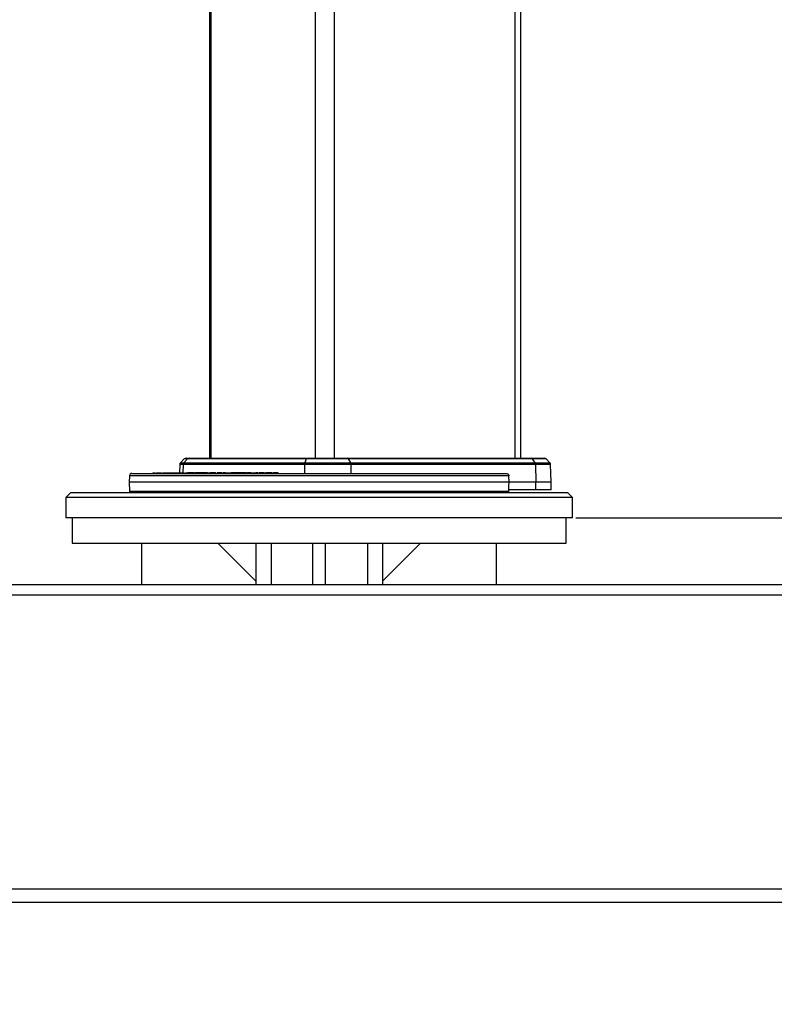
# Model space of a CAD drawing. Header units: millimetres. Extents: x 1591 to 17407, y 888 to 16227.
# Tile 2 of 78: x 3329 to 3925, y 1050 to 1827. Entities that reach past the tile are written whole.
import ezdxf

# ---------------------------------------------------------------- set-up
doc = ezdxf.new("R2010")
doc.units = ezdxf.units.MM
doc.layers.add('COMPONENT_GEOMETRY', color=7, linetype='Continuous')
doc.styles.add('SLDTEXTSTYLE1', font='TXT', dxfattribs={"width": 0.75})
doc.dimstyles.new('SLDDIMSTYLE0', dxfattribs={"dimtxt": 100, "dimasz": 6.604, "dimexe": 0, "dimexo": 0.0625, "dimgap": 25, "dimtad": 0, "dimtih": 1, "dimtoh": 1, "dimdec": 0, "dimlfac": 0.5, "dimrnd": 1e-09, "dimzin": 12, "dimdsep": 46, "dimtxsty": 'SLDTEXTSTYLE1', "dimsah": 1, "dimcen": 0.09, "dimadec": 0, "dimazin": 3, "dimtfac": 1, "dimtdec": 0, "dimtofl": 0, "dimtmove": 0, "dimatfit": 3, "dimfxl": 1, "dimfrac": 2, "dimtolj": 1, "dimtzin": 12, "dimarcsym": 0})

# ---------------------------------------------------------------- blocks, each defined once
blk = doc.blocks.new('_D_3')
at = {"layer": 'COMPONENT_GEOMETRY', "color": 7, "ltscale": 2}
for p, q in [((3713.93, 7249.5), (1732.15, 7249.5)), ((1738.5, 7249.5), (1738.5, 4229)), ((1738.5, 1049.75), (1738.5, 4070.25)), ((2628.56, 1049.75), (1732.15, 1049.75))]:
    blk.add_line(p, q, dxfattribs=at)
for points in [[(1738.5, 7249.5), (1737.49, 7242.89), (1739.52, 7242.89)], [(1738.5, 1049.75), (1739.52, 1056.35), (1737.49, 1056.35)]]:
    blk.add_solid(points, dxfattribs=at)
at = {"layer": 'COMPONENT_GEOMETRY', "color": 7, "ltscale": 2, "insert": (1590.73, 4199.15), "char_height": 100, "attachment_point": 1, "style": 'SLDTEXTSTYLE1'}
blk.add_mtext('3100', dxfattribs=at)
blk = doc.blocks.new('_D_5')
at = {"layer": 'COMPONENT_GEOMETRY', "color": 7, "ltscale": 2}
for p, q in [((3768.31, 1434.05), (4778.62, 1434.05)), ((4772.27, 1434.05), (4772.27, 1321.27)), ((4772.27, 1049.75), (4772.27, 1162.52)), ((4503.15, 1049.75), (4778.62, 1049.75))]:
    blk.add_line(p, q, dxfattribs=at)
for points in [[(4772.27, 1434.05), (4771.25, 1427.44), (4773.28, 1427.44)], [(4772.27, 1049.75), (4773.28, 1056.35), (4771.25, 1056.35)]]:
    blk.add_solid(points, dxfattribs=at)
at = {"layer": 'COMPONENT_GEOMETRY', "color": 7, "ltscale": 2, "insert": (4661.43, 1291.43), "char_height": 100, "attachment_point": 1, "style": 'SLDTEXTSTYLE1'}
blk.add_mtext('192', dxfattribs=at)

msp = doc.modelspace()

# ---------------------------------------------------------------- linework, layer by layer
at = {"color": 7, "linetype": 'Continuous', "lineweight": 25, "ltscale": 2}
for p, q in [((3479.15, 7229.05), (3479.15, 1481.05)), ((3724.96, 1481.05), (3724.96, 7229.05)), ((3459.23, 1480.46), (3456.23, 1477.46)), ((3461.65, 1480.46), (3458.85, 1477.46)), ((3460.64, 1481.05), (3462.96, 1481.05)), ((3555.48, 1480.46), (3461.65, 1480.46)), ((3462.96, 1481.05), (3555.99, 1481.05)), ((3555.48, 1480.46), (3554.39, 1477.46)), ((3588.67, 1480.46), (3555.48, 1480.46)), ((3555.99, 1481.05), (3587.87, 1481.05)), ((3587.87, 1481.05), (3733.05, 1481.05)), ((3588.67, 1480.46), (3590.36, 1477.46)), ((3734.04, 1480.46), (3588.67, 1480.46)), ((3733.05, 1481.05), (3743.47, 1481.05)), ((3736.13, 1477.46), (3734.04, 1480.46)), ((3747.88, 1477.46), (3744.88, 1480.46)), ((3455.64, 1476.11), (3455.41, 1469.55)), ((3554.18, 1476.11), (3458.3, 1476.11)), ((3458.85, 1477.46), (3554.39, 1477.46)), ((3554.18, 1476.11), (3554.09, 1469.05)), ((3590.69, 1476.11), (3554.18, 1476.11)), ((3554.39, 1477.46), (3590.36, 1477.46)), ((3590.36, 1477.46), (3736.13, 1477.46)), ((3590.69, 1476.11), (3590.82, 1469.05)), ((3736.54, 1476.11), (3590.69, 1476.11)), ((3736.54, 1476.11), (3736.89, 1462.05)), ((3748.96, 1462.05), (3748.47, 1476.11)), ((3415.95, 1467.12), (3415.77, 1462.05)), ((3415.77, 1462.05), (3416.02, 1455.01)), ((3715.7, 1462.05), (3415.77, 1462.05)), ((3417.95, 1469.05), (3713.47, 1469.05)), ((3434.04, 1469.61), (3434.04, 1469.05)), ((3434.7, 1469.61), (3434.7, 1469.05)), ((3437.3, 1469.61), (3437.3, 1469.05)), ((3441.93, 1469.61), (3441.93, 1469.05)), ((3448.18, 1469.61), (3448.18, 1469.05)), ((3453.21, 1469.05), (3453.21, 1469.61)), ((3453.21, 1469.55), (3458.87, 1469.55)), ((3458.87, 1469.55), (3458.87, 1469.05)), ((3459.05, 1469.05), (3459.05, 1469.61)), ((3460.1, 1469.55), (3460.1, 1469.05)), ((3461.96, 1469.61), (3461.96, 1469.05)), ((3467.18, 1469.55), (3467.18, 1469.05)), ((3469.18, 1469.55), (3467.18, 1469.55)), ((3469.18, 1469.55), (3469.18, 1469.05)), ((3471.24, 1469.55), (3469.18, 1469.55)), ((3469.31, 1469.55), (3469.31, 1469.61)), ((3471.24, 1469.55), (3471.24, 1469.05)), ((3473.23, 1469.55), (3471.24, 1469.55)), ((3472.32, 1469.55), (3472.32, 1469.61)), ((3473.23, 1469.55), (3473.23, 1469.05)), ((3477.47, 1469.55), (3473.23, 1469.55)), ((3474.71, 1469.61), (3474.71, 1469.05)), ((3478.38, 1469.61), (3478.38, 1469.05)), ((3479.65, 1469.55), (3479.65, 1469.05)), ((3483.82, 1469.55), (3479.65, 1469.55)), ((3481.8, 1469.61), (3481.8, 1469.05)), ((3485.24, 1469.55), (3485.24, 1469.05)), ((3485.47, 1469.55), (3485.47, 1469.05)), ((3486.71, 1469.55), (3485.47, 1469.55)), ((3486.71, 1469.55), (3486.71, 1469.05)), ((3488.9, 1469.55), (3486.71, 1469.55)), ((3489.23, 1469.55), (3489.23, 1469.05)), ((3489.25, 1469.55), (3489.25, 1469.05)), ((3489.62, 1469.55), (3489.62, 1469.05)), ((3491.65, 1469.55), (3491.65, 1469.05)), ((3496.33, 1469.55), (3496.33, 1469.05)), ((3497.87, 1469.55), (3496.33, 1469.55)), ((3497.87, 1469.55), (3497.87, 1469.05)), ((3498.63, 1469.55), (3498.63, 1469.05)), ((3500.84, 1469.55), (3498.63, 1469.55)), ((3499.19, 1469.55), (3499.19, 1469.61)), ((3500.88, 1469.55), (3500.88, 1469.05)), ((3501.03, 1469.55), (3501.03, 1469.05)), ((3502.65, 1469.55), (3501.03, 1469.55)), ((3502.65, 1469.55), (3502.65, 1469.05)), ((3505.13, 1469.55), (3502.65, 1469.55)), ((3505.48, 1469.61), (3505.48, 1469.05)), ((3508.1, 1469.55), (3508.1, 1469.05)), ((3508.1, 1469.55), (3508.19, 1469.55)), ((3508.19, 1469.55), (3508.19, 1469.05)), ((3508.19, 1469.55), (3508.58, 1469.55)), ((3508.58, 1469.55), (3508.58, 1469.05)), ((3511.07, 1469.55), (3508.58, 1469.55)), ((3509.15, 1469.61), (3509.15, 1469.55)), ((3511.07, 1469.55), (3511.07, 1469.05)), ((3511.7, 1469.55), (3511.07, 1469.55)), ((3511.55, 1469.55), (3511.55, 1469.61)), ((3511.7, 1469.55), (3511.7, 1469.05)), ((3515.77, 1469.55), (3515.77, 1469.05)), ((3517.4, 1469.55), (3517.4, 1469.05)), ((3518.08, 1469.61), (3518.08, 1469.05)), ((3518.88, 1469.55), (3518.88, 1469.05)), ((3522.57, 1469.05), (3522.57, 1469.61)), ((3522.6, 1469.05), (3522.6, 1469.61)), ((3524.19, 1469.61), (3524.19, 1469.05)), ((3528.42, 1469.55), (3528.42, 1469.05)), ((3528.46, 1469.05), (3528.46, 1469.61)), ((3532.89, 1469.55), (3532.89, 1469.05)), ((3533.27, 1469.05), (3533.27, 1469.61)), ((3715.7, 1462.05), (3715.53, 1467.12)), ((3736.89, 1462.05), (3715.7, 1462.05)), ((3736.89, 1456.05), (3736.89, 1462.05)), ((3748.96, 1462.05), (3736.89, 1462.05)), ((3748.96, 1456.05), (3748.96, 1462.05)), ((3736.89, 1456.05), (3715.49, 1456.05)), ((3715.52, 1455.01), (3715.56, 1456.05)), ((3748.96, 1456.05), (3736.89, 1456.05)), ((3369.77, 1454.05), (3365.77, 1450.05)), ((3365.77, 1450.05), (3365.77, 1434.05)), ((3765.77, 1450.05), (3365.77, 1450.05)), ((3369.77, 1454.05), (3761.77, 1454.05)), ((3765.77, 1450.05), (3761.77, 1454.05)), ((3765.77, 1434.05), (3765.77, 1450.05)), ((3765.77, 1434.05), (3365.77, 1434.05)), ((3370.77, 1434.05), (3370.77, 1414.05)), ((3760.77, 1414.05), (3760.77, 1434.05)), ((3370.77, 1414.05), (3760.77, 1414.05)), ((3425.77, 1381.05), (3425.77, 1414.05)), ((3485.77, 1414.05), (3515.77, 1384.05)), ((3515.77, 1414.05), (3515.77, 1381.05)), ((3560.77, 1381.05), (3560.77, 1414.05)), ((3570.77, 1381.05), (3570.77, 1414.05)), ((3615.77, 1414.05), (3615.77, 1381.05)), ((3645.77, 1414.05), (3615.77, 1384.05)), ((3705.77, 1381.05), (3705.77, 1414.05)), ((4461.77, 1381.05), (2669.77, 1381.05)), ((2668.6, 1373.05), (4462.94, 1373.05)), ((2663.4, 1141.05), (4468.14, 1141.05)), ((4421.27, 1130.05), (2710.27, 1130.05))]:
    msp.add_line(p, q, dxfattribs=at)
at = {"color": 8, "linetype": 'Continuous', "lineweight": 25, "ltscale": 2}
for p, q in [((3480.23, 7229.05), (3480.23, 1481.05)), ((3562.66, 7229.05), (3562.66, 1481.05)), ((3577.45, 7229.05), (3577.45, 1481.05)), ((3720.13, 7229.05), (3720.13, 1481.05)), ((3461.65, 1480.46), (3459.23, 1480.46)), ((3744.88, 1480.46), (3734.04, 1480.46)), ((3458.3, 1476.11), (3455.64, 1476.11)), ((3456.23, 1477.46), (3458.85, 1477.46)), ((3458.3, 1476.11), (3458.09, 1469.55)), ((3736.13, 1477.46), (3747.88, 1477.46)), ((3748.47, 1476.11), (3736.54, 1476.11)), ((3715.53, 1467.12), (3415.95, 1467.12)), ((3416.02, 1455.01), (3715.52, 1455.01)), ((3527.77, 1414.05), (3527.77, 1381.05)), ((3603.77, 1414.05), (3603.77, 1381.05))]:
    msp.add_line(p, q, dxfattribs=at)
at = {"color": 7, "linetype": 'Continuous', "lineweight": 25, "ltscale": 2, "flags": 128}
msp.add_lwpolyline([(3715.49, 1456.05), (3715.6, 1459.05), (3715.7, 1462.05)], dxfattribs=at)
at = {"color": 7, "linetype": 'Continuous', "lineweight": 25, "ltscale": 4}
for centre, radius, start, end in [((3460.64, 1479.05), 2, 90, 135), ((3462.98, 1479.24), 1.81, 90.38266, 137.51033), ((3556.2, 1480.35), 0.727, 106.65962, 171.24129), ((3587.76, 1480.07), 0.982, 23.45489, 83.87749), ((3732.99, 1479.81), 1.23, 31.58853, 87.05195), ((3743.47, 1479.05), 2, 45, 90), ((3457.64, 1476.04), 2, 135, 178), ((3460.37, 1476.06), 2.07, 137.41459, 178.4362), ((3558.45, 1476.13), 4.27, 161.91623, 180.25683), ((3587.78, 1476.11), 2.91, 359.99977, 27.51991), ((3734.07, 1476.1), 2.48, 0.40261, 33.37144), ((3746.47, 1476.04), 2, 2, 45), ((3417.95, 1467.05), 2, 90, 178), ((3417.02, 1455.05), 1, 182, 270), ((3714.53, 1455.05), 1, 270, 358)]:
    msp.add_arc(centre, radius, start, end, dxfattribs=at)
at = {"color": 7, "linetype": 'Continuous', "lineweight": 25, "ltscale": 2}
for points, knots in [([(3434.7, 1469.55), (3434.72, 1469.55), (3434.77, 1469.55), (3435.04, 1469.55), (3435.35, 1469.55), (3435.74, 1469.55), (3436.04, 1469.55), (3436.2, 1469.55), (3436.3, 1469.55), (3436.4, 1469.55), (3436.51, 1469.55), (3436.57, 1469.55), (3436.6, 1469.55), (3436.6, 1469.55)], [0, 0, 0, 0, 0.049258, 0.203748, 0.463662, 0.674305, 0.828318, 0.895209, 0.92166, 0.949233, 0.972045, 0.997261, 1, 1, 1, 1]), ([(3437.31, 1469.55), (3437.3, 1469.55), (3437.3, 1469.55), (3437.34, 1469.55), (3437.69, 1469.55), (3438.34, 1469.55), (3439.27, 1469.55), (3439.98, 1469.55), (3440.33, 1469.55), (3440.45, 1469.55), (3440.53, 1469.55), (3440.61, 1469.55), (3440.69, 1469.55), (3440.76, 1469.55), (3440.81, 1469.55), (3440.85, 1469.55), (3440.86, 1469.55), (3440.87, 1469.55), (3440.87, 1469.55), (3440.87, 1469.55), (3440.87, 1469.55), (3440.87, 1469.55), (3440.87, 1469.55), (3441, 1469.55), (3441.12, 1469.55), (3441.23, 1469.55)], [0, 0, 0, 0, 0.003408, 0.013888, 0.061417, 0.274999, 0.547088, 0.721074, 0.764206, 0.778666, 0.79085, 0.802346, 0.822762, 0.845446, 0.866132, 0.87503, 0.878853, 0.880513, 0.881238, 0.881557, 0.881697, 0.881758, 0.881785, 0.881807, 1, 1, 1, 1]), ([(3441.93, 1469.55), (3441.93, 1469.55), (3441.92, 1469.55), (3441.97, 1469.55), (3442.17, 1469.55), (3442.59, 1469.55), (3443.35, 1469.55), (3444.3, 1469.55), (3445.22, 1469.55), (3445.86, 1469.55), (3446.21, 1469.55), (3446.41, 1469.55), (3446.52, 1469.55), (3446.65, 1469.55), (3446.82, 1469.55), (3447.06, 1469.55), (3447.29, 1469.55), (3447.53, 1469.55), (3447.8, 1469.55), (3448.13, 1469.55), (3448.33, 1469.55), (3448.29, 1469.55), (3448.28, 1469.55)], [0, 0, 0, 0, 0.001268, 0.007986, 0.015178, 0.048238, 0.092537, 0.175095, 0.237428, 0.273198, 0.299258, 0.305298, 0.311032, 0.3235, 0.370828, 0.432891, 0.476155, 0.535457, 0.622826, 0.73139, 0.935275, 1, 1, 1, 1]), ([(3448.18, 1469.55), (3448.18, 1469.55), (3448.19, 1469.55), (3448.21, 1469.55), (3448.26, 1469.55), (3448.37, 1469.55), (3448.79, 1469.55), (3449.35, 1469.55), (3450.2, 1469.55), (3451.01, 1469.55), (3451.75, 1469.55), (3452.27, 1469.55), (3452.62, 1469.55), (3452.91, 1469.55), (3453.11, 1469.55), (3453.18, 1469.55), (3453.2, 1469.55), (3453.2, 1469.55), (3453.19, 1469.55)], [0, 0, 0, 0, 0.010167, 0.021336, 0.032598, 0.054007, 0.079042, 0.268276, 0.360597, 0.547739, 0.712437, 0.77714, 0.841836, 0.908583, 0.939812, 0.955663, 0.975335, 1, 1, 1, 1]), ([(3459.57, 1469.55), (3459.57, 1469.55), (3459.71, 1469.55), (3459.95, 1469.55), (3460.09, 1469.55), (3460.1, 1469.55)], [0, 0, 0, 0, 0.026877, 0.897653, 1, 1, 1, 1]), ([(3460.1, 1469.55), (3460.24, 1469.55), (3460.47, 1469.55), (3460.64, 1469.55), (3460.88, 1469.55), (3461.18, 1469.55), (3461.54, 1469.55), (3461.82, 1469.55), (3461.99, 1469.55), (3462.08, 1469.55), (3462.09, 1469.55), (3462.1, 1469.55), (3462.11, 1469.55), (3462.11, 1469.55), (3462.11, 1469.55)], [0, 0, 0, 0, 0.077458, 0.129071, 0.198144, 0.32148, 0.502061, 0.722135, 0.87336, 0.963745, 0.983633, 0.992289, 0.999011, 1, 1, 1, 1]), ([(3466.83, 1469.55), (3466.73, 1469.55), (3466.36, 1469.55), (3465.61, 1469.55), (3464.66, 1469.55), (3463.76, 1469.55), (3463.05, 1469.55), (3462.44, 1469.55), (3462.09, 1469.55), (3461.98, 1469.55), (3461.96, 1469.55), (3461.96, 1469.55)], [0, 0, 0, 0, 0.042724, 0.153255, 0.305558, 0.460614, 0.615976, 0.744611, 0.925994, 0.982811, 1, 1, 1, 1]), ([(3474.73, 1469.55), (3474.72, 1469.55), (3474.69, 1469.55), (3474.93, 1469.55), (3475.5, 1469.55), (3476.56, 1469.55), (3477.65, 1469.55), (3478.37, 1469.55), (3478.69, 1469.55)], [0, 0, 0, 0, 0.019672, 0.143119, 0.392432, 0.614653, 0.830303, 1, 1, 1, 1]), ([(3478.4, 1469.55), (3478.4, 1469.55), (3478.36, 1469.55), (3478.49, 1469.55), (3478.71, 1469.55), (3479.12, 1469.55), (3479.44, 1469.55), (3479.65, 1469.55)], [0, 0, 0, 0, 0.047218, 0.178856, 0.360392, 0.569276, 1, 1, 1, 1]), ([(3481.85, 1469.55), (3481.84, 1469.55), (3481.77, 1469.55), (3482.13, 1469.55), (3482.97, 1469.55), (3483.83, 1469.55), (3484.41, 1469.55), (3484.5, 1469.55)], [0, 0, 0, 0, 0.09383, 0.359103, 0.61504, 0.941029, 1, 1, 1, 1]), ([(3485.47, 1469.55), (3485.41, 1469.55), (3485.3, 1469.55), (3485.23, 1469.55), (3485.24, 1469.55), (3485.24, 1469.55)], [0, 0, 0, 0, 0.476511, 0.896406, 1, 1, 1, 1]), ([(3489.25, 1469.55), (3489.24, 1469.55), (3489.23, 1469.55), (3489.23, 1469.55), (3489.23, 1469.55)], [0, 0, 0, 0, 0.559588, 1, 1, 1, 1]), ([(3491.65, 1469.55), (3491.18, 1469.55), (3490.34, 1469.55), (3489.84, 1469.55), (3489.62, 1469.55)], [0, 0, 0, 0, 0.563645, 1, 1, 1, 1]), ([(3491.65, 1469.55), (3492.05, 1469.55), (3492.83, 1469.55), (3494.37, 1469.55), (3495.39, 1469.55), (3495.99, 1469.55)], [0, 0, 0, 0, 0.296245, 0.587526, 1, 1, 1, 1]), ([(3498.63, 1469.55), (3498.56, 1469.55), (3498.42, 1469.55), (3498.2, 1469.55), (3498.01, 1469.55), (3497.92, 1469.55), (3497.87, 1469.55)], [0, 0, 0, 0, 0.3020096, 0.5644072, 0.77093, 1, 1, 1, 1]), ([(3500.89, 1469.55), (3500.89, 1469.55), (3500.88, 1469.55), (3500.92, 1469.55), (3500.99, 1469.55), (3501.03, 1469.55)], [0, 0, 0, 0, 0.090877, 0.512325, 1, 1, 1, 1]), ([(3507.75, 1469.55), (3507.61, 1469.55), (3507.17, 1469.55), (3506.58, 1469.55), (3506, 1469.55), (3505.69, 1469.55), (3505.56, 1469.55), (3505.53, 1469.55), (3505.49, 1469.55), (3505.49, 1469.55), (3505.48, 1469.55)], [0, 0, 0, 0, 0.107874, 0.333102, 0.557523, 0.772796, 0.867588, 0.942079, 0.983709, 1, 1, 1, 1]), ([(3511.7, 1469.55), (3511.74, 1469.55), (3511.81, 1469.55), (3512.04, 1469.55), (3512.45, 1469.55), (3513.06, 1469.55), (3514.17, 1469.55), (3515.13, 1469.55), (3515.77, 1469.55)], [0, 0, 0, 0, 0.12087, 0.206579, 0.341115, 0.503027, 0.66769, 1, 1, 1, 1]), ([(3517.4, 1469.55), (3517.11, 1469.55), (3516.59, 1469.55), (3516.02, 1469.55), (3515.77, 1469.55)], [0, 0, 0, 0, 0.557714, 1, 1, 1, 1]), ([(3518.88, 1469.55), (3518.66, 1469.55), (3518.24, 1469.55), (3518.03, 1469.55), (3518.09, 1469.55), (3518.09, 1469.55)], [0, 0, 0, 0, 0.498461, 0.974536, 1, 1, 1, 1]), ([(3522.6, 1469.55), (3522.6, 1469.55), (3522.6, 1469.55), (3522.59, 1469.55), (3522.57, 1469.55), (3522.57, 1469.55), (3522.57, 1469.55), (3522.56, 1469.55), (3522.55, 1469.55), (3522.52, 1469.55), (3522.48, 1469.55), (3522.41, 1469.55), (3522.34, 1469.55), (3522.3, 1469.55), (3522.29, 1469.55), (3522.28, 1469.55), (3522.28, 1469.55), (3522.28, 1469.55), (3522.28, 1469.55), (3522.28, 1469.55), (3522.28, 1469.55), (3522.06, 1469.55), (3521.61, 1469.55), (3520.77, 1469.55), (3519.78, 1469.55), (3519.18, 1469.55), (3518.88, 1469.55)], [0, 0, 0, 0, 0.000517, 0.010828, 0.05806, 0.069708, 0.073444, 0.076636, 0.07985, 0.084083, 0.09254, 0.11074, 0.128176, 0.134119, 0.136206, 0.137005, 0.137332, 0.137471, 0.137531, 0.137557, 0.137569, 0.137578, 0.281397, 0.425463, 0.712856, 1, 1, 1, 1]), ([(3526.91, 1469.55), (3526.91, 1469.55), (3526.92, 1469.55), (3526.69, 1469.55), (3526.25, 1469.55), (3525.89, 1469.55), (3525.63, 1469.55), (3525.45, 1469.55), (3525.31, 1469.55), (3525.21, 1469.55), (3525.05, 1469.55), (3524.71, 1469.55), (3524.28, 1469.55), (3523.76, 1469.55), (3523.45, 1469.55), (3523.3, 1469.55)], [0, 0, 0, 0, 0.04264, 0.241307, 0.351929, 0.46515, 0.509773, 0.549133, 0.562346, 0.575982, 0.593483, 0.659508, 0.79319, 0.900205, 1, 1, 1, 1]), ([(3528.42, 1469.55), (3528.42, 1469.55), (3528.41, 1469.55), (3528.39, 1469.55), (3528.38, 1469.55), (3528.35, 1469.55), (3528.32, 1469.55), (3528.23, 1469.55), (3528.07, 1469.55), (3527.91, 1469.55), (3527.81, 1469.55), (3527.76, 1469.55), (3527.74, 1469.55), (3527.73, 1469.55), (3527.73, 1469.55), (3527.72, 1469.55), (3527.72, 1469.55), (3527.72, 1469.55), (3527.39, 1469.55), (3526.74, 1469.55), (3525.85, 1469.55), (3525.11, 1469.55), (3524.37, 1469.55), (3524.31, 1469.55), (3524.27, 1469.55)], [0, 0, 0, 0, 0.0062392, 0.0103862, 0.0135918, 0.0165103, 0.020492, 0.0300319, 0.0604767, 0.091639, 0.1053557, 0.1113912, 0.1140466, 0.115215, 0.1157291, 0.1159553, 0.1160548, 0.1160986, 0.116133, 0.272679, 0.4327599, 0.593147, 0.7496773, 1, 1, 1, 1]), ([(3532.89, 1469.55), (3532.85, 1469.55), (3532.79, 1469.55), (3532.71, 1469.55), (3532.65, 1469.55), (3532.6, 1469.55), (3532.55, 1469.55), (3532.47, 1469.55), (3532.22, 1469.55), (3531.83, 1469.55), (3531.27, 1469.55), (3530.61, 1469.55), (3529.9, 1469.55), (3529.36, 1469.55), (3529.12, 1469.55)], [0, 0, 0, 0, 0.018434, 0.033453, 0.04711, 0.068206, 0.091517, 0.207042, 0.292316, 0.435966, 0.603134, 0.70308, 0.866554, 1, 1, 1, 1]), ([(3533.27, 1469.55), (3533.27, 1469.55), (3533.28, 1469.55), (3533.26, 1469.55), (3533.25, 1469.55), (3533.25, 1469.55), (3533.24, 1469.55), (3533.23, 1469.55), (3533.22, 1469.55), (3533.2, 1469.55), (3533.09, 1469.55), (3532.98, 1469.55), (3532.89, 1469.55)], [0, 0, 0, 0, 0.008479, 0.272215, 0.303772, 0.326614, 0.343867, 0.35772, 0.374307, 0.396019, 0.476548, 1, 1, 1, 1]), ([(3713.47, 1469.05), (3713.78, 1469.01), (3714.31, 1468.94), (3714.94, 1468.5), (3715.31, 1468), (3715.49, 1467.53), (3715.52, 1467.23), (3715.53, 1467.12)], [0, 0, 0, 0, 0.345765, 0.58088, 0.758752, 0.902501, 1, 1, 1, 1])]:
    msp.add_open_spline(points, degree=3, knots=knots, dxfattribs=at)

# ---------------------------------------------------------------- dimensions: what is measured, and where the dimension line sits
at = {"layer": 'COMPONENT_GEOMETRY', "color": 7, "ltscale": 2}
for base, p1, p2, picture, middle in [((1738.5, 1049.75), (3716.47, 7249.5), (2631.1, 1049.75), '_D_3', (1738.5, 4149.62)), ((4772.27, 1049.75), (3765.77, 1434.05), (4500.61, 1049.75), '_D_5', (4772.27, 1241.9))]:
    dim = msp.add_linear_dim(base=base, p1=p1, p2=p2, angle=90, dimstyle='SLDDIMSTYLE0', dxfattribs=at)
    dim.commit()
    dim.dimension.update_dxf_attribs({"geometry": picture, "text_midpoint": middle, "dimtype": 160})

doc.saveas('drawing.dxf')
